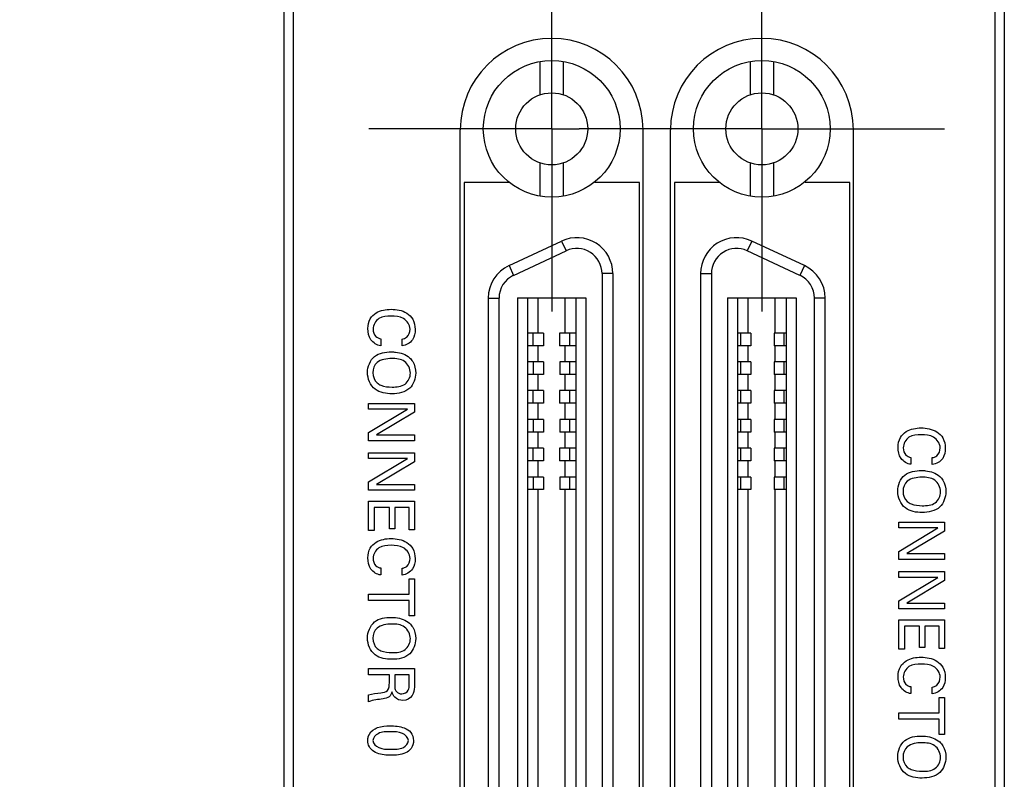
# Model space of a CAD drawing. Header units: inches. Extents: x 0.2 to 16.8, y 0.1 to 10.8.
# Tile 5 of 27: x 2.4 to 3.5, y 5.4 to 6.2. Entities that reach past the tile are written whole.
import ezdxf

# ---------------------------------------------------------------- set-up
doc = ezdxf.new("R2010")
doc.units = ezdxf.units.IN
doc.header["$LTSCALE"] = 0.935
doc.header["$MEASUREMENT"] = 0
doc.linetypes.add('CENTER', pattern=[0.6, 0.375, -0.075, 0.075, -0.075])
doc.layers.get('0').update_dxf_attribs({"linetype": 'CONTINUOUS'})
for name, color, linetype in [('02___PRT_ALL_AXES', 7, 'CONTINUOUS'), ('DEFAULT_1', 7, 'CENTER'), ('DIMENSIONS', 7, 'CONTINUOUS')]:
    doc.layers.add(name, color=color, linetype=linetype)
doc.styles.get("Standard").update_dxf_attribs({"font": 'txt', "width": 0.8})
doc.dimstyles.new('DIMSTYLE_1', dxfattribs={"dimtxt": 0.125, "dimasz": 0.18, "dimexe": 0.125, "dimexo": 0.0625, "dimgap": 0.0625, "dimtad": 0, "dimtih": 1, "dimtoh": 1, "dimzin": 4, "dimdsep": 46, "dimtxsty": 'STANDARD', "dimblk": '_FILLED', "dimblk1": '_FILLED', "dimblk2": '_FILLED', "dimcen": 0.09, "dimadec": 0, "dimazin": 0, "dimtp": 0.001, "dimtm": 0.001, "dimtfac": 1, "dimtofl": 0, "dimtmove": 0, "dimatfit": 3, "dimldrblk": '_FILLED', "dimfxl": 1, "dimtolj": 1, "dimtzin": 4, "dimarcsym": 0})

# ---------------------------------------------------------------- blocks, each defined once
blk = doc.blocks.new('_FILLED')
at = {"color": 0, "linetype": 'BYBLOCK'}
blk.add_solid([(0, 0), (-1, 0.1736), (-1, -0.1736)], dxfattribs=at)
blk = doc.blocks.new('*D11')
at = {"layer": 'DIMENSIONS', "color": 2, "linetype": 'CONTINUOUS'}
for p, q in [((2.901, 7.084), (1.8141, 7.084)), ((1.9391, 7.084), (1.9391, 6.3459)), ((1.9391, 5.3578), (1.9391, 6.0959)), ((2.892, 5.3578), (1.8141, 5.3578))]:
    blk.add_line(p, q, dxfattribs=at)
at = {"layer": 'DIMENSIONS', "color": 2, "linetype": 'CONTINUOUS', "xscale": 0.18, "yscale": 0.18, "zscale": 0.18}
for p, rotation in [((1.9391, 7.084), 90), ((1.9391, 5.3578), 270)]:
    blk.add_blockref('_FILLED', p, dxfattribs=dict(at, rotation=rotation))
at = {"layer": 'DIMENSIONS', "color": 2, "linetype": 'CONTINUOUS', "insert": (1.9391, 6.2834), "char_height": 0.125, "width": 1.125, "attachment_point": 2, "line_spacing_factor": 0.9}
blk.add_mtext('1.73{\\Ftxt.shx;\\W1.000000;\\H0.125000; }[43.8]', dxfattribs=at)

msp = doc.modelspace()

# ---------------------------------------------------------------- linework, layer by layer
at = {"color": 7, "linetype": 'CONTINUOUS'}
for p, q in [((2.7192, 3.4814), (2.7192, 8.6191)), ((3.5072, 3.4814), (3.5072, 8.6191)), ((2.7292, 8.5891), (2.7292, 4.5191)), ((3.4972, 4.5191), (3.4972, 8.5891)), ((2.9992, 6.1736), (2.9992, 6.1372)), ((3.0247, 6.1736), (3.0247, 6.1372)), ((3.2291, 6.1736), (3.2291, 6.1372)), ((3.2547, 6.1736), (3.2547, 6.1372)), ((2.912, 4.6138), (2.912, 6.0988)), ((3.112, 4.6138), (3.112, 6.0988)), ((3.142, 4.6138), (3.142, 6.0988)), ((3.342, 4.6138), (3.342, 6.0988)), ((2.9992, 6.0627), (2.9992, 6.0262)), ((3.0247, 6.0627), (3.0247, 6.0262)), ((3.2291, 6.0627), (3.2291, 6.0262)), ((3.2547, 6.0627), (3.2547, 6.0262)), ((2.9654, 5.9504), (3.0229, 5.9772)), ((3.0229, 5.9772), (3.0279, 5.9665)), ((3.231, 5.9772), (3.226, 5.9665)), ((3.2884, 5.9504), (3.231, 5.9772)), ((2.9704, 5.9396), (3.0279, 5.9665)), ((3.2834, 5.9396), (3.226, 5.9665)), ((2.9654, 5.9504), (2.9704, 5.9396)), ((3.2884, 5.9504), (3.2834, 5.9396)), ((3.0671, 5.9415), (3.0671, 4.7742)), ((3.0789, 5.9415), (3.0671, 5.9415)), ((3.0789, 5.9415), (3.0789, 4.7742)), ((3.1749, 5.9415), (3.1868, 5.9415)), ((3.1749, 5.9415), (3.1749, 4.7742)), ((3.1868, 5.9415), (3.1868, 4.7742)), ((2.9427, 4.801), (2.9427, 5.9147)), ((2.9427, 5.9147), (2.9545, 5.9147)), ((2.9545, 4.801), (2.9545, 5.9147)), ((2.9746, 5.9149), (2.9746, 4.8007)), ((2.9746, 5.9149), (3.0494, 5.9149)), ((2.9854, 5.9149), (2.9854, 4.8007)), ((2.9972, 5.8765), (2.9972, 5.9149)), ((3.0267, 5.8765), (3.0267, 5.9149)), ((3.0385, 5.9149), (3.0385, 4.8007)), ((3.0494, 5.9149), (3.0494, 4.8007)), ((3.2045, 5.9149), (3.2793, 5.9149)), ((3.2045, 5.9149), (3.2045, 4.8007)), ((3.2153, 5.9149), (3.2153, 4.8007)), ((3.2271, 5.8765), (3.2271, 5.9149)), ((3.2566, 5.8765), (3.2566, 5.9149)), ((3.2684, 5.9149), (3.2684, 4.8007)), ((3.2793, 5.9149), (3.2793, 4.8007)), ((3.3112, 5.9147), (3.2994, 5.9147)), ((3.2994, 4.801), (3.2994, 5.9147)), ((3.3112, 4.801), (3.3112, 5.9147)), ((3.003, 5.8765), (2.9854, 5.8765)), ((2.9919, 5.8627), (2.9919, 5.8765)), ((3.003, 5.8765), (3.003, 5.8627)), ((3.0385, 5.8765), (3.0207, 5.8765)), ((3.0207, 5.8765), (3.0207, 5.8627)), ((3.0318, 5.8627), (3.0318, 5.8765)), ((3.2299, 5.8765), (3.2153, 5.8765)), ((3.2188, 5.8627), (3.2188, 5.8765)), ((3.2299, 5.8765), (3.2299, 5.8627)), ((3.2684, 5.8765), (3.2555, 5.8765)), ((3.2555, 5.8765), (3.2555, 5.8627)), ((3.2665, 5.8627), (3.2665, 5.8765)), ((3.003, 5.8627), (2.9854, 5.8627)), ((2.9972, 5.845), (2.9972, 5.8627)), ((3.0385, 5.8627), (3.0207, 5.8627)), ((3.0267, 5.845), (3.0267, 5.8627)), ((3.2299, 5.8627), (3.2153, 5.8627)), ((3.2271, 5.845), (3.2271, 5.8627)), ((3.2684, 5.8627), (3.2555, 5.8627)), ((3.2566, 5.845), (3.2566, 5.8627)), ((3.0031, 5.845), (2.9854, 5.845)), ((2.992, 5.8312), (2.992, 5.845)), ((3.0031, 5.845), (3.0031, 5.8312)), ((3.0385, 5.845), (3.0208, 5.845)), ((3.0208, 5.845), (3.0208, 5.8312)), ((3.0319, 5.8312), (3.0319, 5.845)), ((3.2299, 5.845), (3.2153, 5.845)), ((3.2188, 5.8312), (3.2188, 5.845)), ((3.2299, 5.845), (3.2299, 5.8312)), ((3.2684, 5.845), (3.2555, 5.845)), ((3.2555, 5.845), (3.2555, 5.8312)), ((3.2665, 5.8312), (3.2665, 5.845)), ((3.0031, 5.8312), (2.9854, 5.8312)), ((2.9972, 5.8135), (2.9972, 5.8312)), ((3.0385, 5.8312), (3.0208, 5.8312)), ((3.0267, 5.8135), (3.0267, 5.8312)), ((3.2299, 5.8312), (3.2153, 5.8312)), ((3.2271, 5.8135), (3.2271, 5.8312)), ((3.2684, 5.8312), (3.2555, 5.8312)), ((3.2566, 5.8135), (3.2566, 5.8312)), ((3.003, 5.8135), (2.9854, 5.8135)), ((2.9919, 5.7997), (2.9919, 5.8135)), ((3.003, 5.8135), (3.003, 5.7997)), ((3.0385, 5.8135), (3.0207, 5.8135)), ((3.0207, 5.8135), (3.0207, 5.7997)), ((3.0318, 5.7997), (3.0318, 5.8135)), ((3.2299, 5.8135), (3.2153, 5.8135)), ((3.2188, 5.7997), (3.2188, 5.8135)), ((3.2299, 5.8135), (3.2299, 5.7997)), ((3.2684, 5.8135), (3.2555, 5.8135)), ((3.2555, 5.8135), (3.2555, 5.7997)), ((3.2665, 5.7997), (3.2665, 5.8135)), ((3.003, 5.7997), (2.9854, 5.7997)), ((2.9972, 5.782), (2.9972, 5.7997)), ((3.0385, 5.7997), (3.0207, 5.7997)), ((3.0267, 5.782), (3.0267, 5.7997)), ((3.2299, 5.7997), (3.2153, 5.7997)), ((3.2271, 5.782), (3.2271, 5.7997)), ((3.2684, 5.7997), (3.2555, 5.7997)), ((3.2566, 5.782), (3.2566, 5.7997)), ((3.0031, 5.782), (2.9854, 5.782)), ((2.992, 5.7682), (2.992, 5.782)), ((3.0031, 5.782), (3.0031, 5.7682)), ((3.0385, 5.782), (3.0208, 5.782)), ((3.0208, 5.782), (3.0208, 5.7682)), ((3.0319, 5.7682), (3.0319, 5.782)), ((3.2299, 5.782), (3.2153, 5.782)), ((3.2188, 5.7682), (3.2188, 5.782)), ((3.2299, 5.782), (3.2299, 5.7682)), ((3.2684, 5.782), (3.2555, 5.782)), ((3.2555, 5.782), (3.2555, 5.7682)), ((3.2665, 5.7682), (3.2665, 5.782)), ((3.0031, 5.7682), (2.9854, 5.7682)), ((2.9972, 5.7505), (2.9972, 5.7682)), ((3.0385, 5.7682), (3.0208, 5.7682)), ((3.0267, 5.7505), (3.0267, 5.7682)), ((3.2299, 5.7682), (3.2153, 5.7682)), ((3.2271, 5.7505), (3.2271, 5.7682)), ((3.2684, 5.7682), (3.2555, 5.7682)), ((3.2566, 5.7505), (3.2566, 5.7682)), ((3.003, 5.7505), (2.9854, 5.7505)), ((2.9919, 5.7367), (2.9919, 5.7505)), ((3.003, 5.7505), (3.003, 5.7367)), ((3.0385, 5.7505), (3.0207, 5.7505)), ((3.0207, 5.7505), (3.0207, 5.7367)), ((3.0318, 5.7367), (3.0318, 5.7505)), ((3.2299, 5.7505), (3.2153, 5.7505)), ((3.2188, 5.7367), (3.2188, 5.7505)), ((3.2299, 5.7505), (3.2299, 5.7367)), ((3.2684, 5.7505), (3.2555, 5.7505)), ((3.2555, 5.7505), (3.2555, 5.7367)), ((3.2665, 5.7367), (3.2665, 5.7505)), ((3.003, 5.7367), (2.9854, 5.7367)), ((2.9972, 5.719), (2.9972, 5.7367)), ((3.0385, 5.7367), (3.0207, 5.7367)), ((3.0267, 5.719), (3.0267, 5.7367)), ((3.2299, 5.7367), (3.2153, 5.7367)), ((3.2271, 5.719), (3.2271, 5.7367)), ((3.2684, 5.7367), (3.2555, 5.7367)), ((3.2566, 5.719), (3.2566, 5.7367)), ((3.0031, 5.719), (2.9854, 5.719)), ((2.992, 5.7053), (2.992, 5.719)), ((3.0031, 5.719), (3.0031, 5.7053)), ((3.0385, 5.719), (3.0208, 5.719)), ((3.0208, 5.719), (3.0208, 5.7053)), ((3.0319, 5.7053), (3.0319, 5.719)), ((3.2299, 5.719), (3.2153, 5.719)), ((3.2188, 5.7053), (3.2188, 5.719)), ((3.2299, 5.719), (3.2299, 5.7053)), ((3.2684, 5.719), (3.2555, 5.719)), ((3.2555, 5.719), (3.2555, 5.7053)), ((3.2665, 5.7053), (3.2665, 5.719)), ((3.0031, 5.7053), (2.9854, 5.7053)), ((2.9972, 5.0104), (2.9972, 5.7053)), ((3.0385, 5.7053), (3.0208, 5.7053)), ((3.0267, 5.0104), (3.0267, 5.7053)), ((3.2299, 5.7053), (3.2153, 5.7053)), ((3.2271, 5.0104), (3.2271, 5.7053)), ((3.2684, 5.7053), (3.2555, 5.7053)), ((3.2566, 5.0104), (3.2566, 5.7053))]:
    msp.add_line(p, q, dxfattribs=at)
at = {"color": 40, "linetype": 'CONTINUOUS'}
for p, q in [((2.8249, 5.8703), (2.8249, 5.8627)), ((2.8484, 5.8626), (2.8484, 5.87)), ((2.8117, 5.7931), (2.8117, 5.7994)), ((2.8117, 5.7994), (2.8619, 5.7994)), ((2.8619, 5.7994), (2.8619, 5.7898)), ((2.8543, 5.7931), (2.8117, 5.7931)), ((2.8117, 5.7676), (2.8543, 5.7931)), ((2.8619, 5.7898), (2.8204, 5.7651)), ((2.8117, 5.7587), (2.8117, 5.7676)), ((2.8204, 5.7651), (2.8619, 5.7651)), ((2.8619, 5.7651), (2.8619, 5.7587)), ((2.8619, 5.7587), (2.8117, 5.7587)), ((2.8117, 5.7391), (2.8117, 5.7454)), ((2.8117, 5.7454), (2.8619, 5.7454)), ((2.8619, 5.7454), (2.8619, 5.7357)), ((2.8543, 5.7391), (2.8117, 5.7391)), ((2.8117, 5.7136), (2.8543, 5.7391)), ((2.8619, 5.7357), (2.8204, 5.711)), ((3.4049, 5.7405), (3.4049, 5.7329)), ((3.4283, 5.7327), (3.4283, 5.7402)), ((2.8117, 5.7047), (2.8117, 5.7136)), ((2.8204, 5.711), (2.8619, 5.711)), ((2.8619, 5.711), (2.8619, 5.7047)), ((2.8619, 5.7047), (2.8117, 5.7047)), ((2.8117, 5.6927), (2.8619, 5.6927)), ((2.8117, 5.6606), (2.8117, 5.6927)), ((2.8619, 5.6927), (2.8619, 5.6612)), ((2.8345, 5.6857), (2.8178, 5.6857)), ((2.8178, 5.6857), (2.8178, 5.6606)), ((2.8345, 5.6624), (2.8345, 5.6857)), ((2.856, 5.6857), (2.8404, 5.6857)), ((2.8404, 5.6857), (2.8404, 5.6624)), ((2.856, 5.6612), (2.856, 5.6857)), ((3.3917, 5.6696), (3.4419, 5.6696)), ((3.3917, 5.6633), (3.3917, 5.6696)), ((3.4419, 5.6696), (3.4419, 5.6599)), ((2.8178, 5.6606), (2.8117, 5.6606)), ((2.8404, 5.6624), (2.8345, 5.6624)), ((2.8619, 5.6612), (2.856, 5.6612)), ((3.4343, 5.6633), (3.3917, 5.6633)), ((3.3917, 5.6377), (3.4343, 5.6633)), ((3.4419, 5.6599), (3.4004, 5.6352)), ((3.3917, 5.6288), (3.3917, 5.6377)), ((3.4004, 5.6352), (3.4419, 5.6352)), ((3.4419, 5.6352), (3.4419, 5.6288)), ((3.4419, 5.6288), (3.3917, 5.6288)), ((2.8249, 5.6195), (2.8249, 5.6119)), ((2.8484, 5.6117), (2.8484, 5.6192)), ((3.3917, 5.6156), (3.4419, 5.6156)), ((3.3917, 5.6092), (3.3917, 5.6156)), ((3.4419, 5.6156), (3.4419, 5.6059)), ((2.856, 5.6078), (2.8619, 5.6078)), ((2.856, 5.5909), (2.856, 5.6078)), ((2.8619, 5.6078), (2.8619, 5.5672)), ((3.4343, 5.6092), (3.3917, 5.6092)), ((3.3917, 5.5837), (3.4343, 5.6092)), ((3.4419, 5.6059), (3.4004, 5.5812)), ((2.8117, 5.5909), (2.856, 5.5909)), ((2.8117, 5.584), (2.8117, 5.5909)), ((2.856, 5.584), (2.8117, 5.584)), ((2.856, 5.5672), (2.856, 5.584)), ((3.3917, 5.5748), (3.3917, 5.5837)), ((3.4004, 5.5812), (3.4419, 5.5812)), ((3.4419, 5.5812), (3.4419, 5.5748)), ((3.4419, 5.5748), (3.3917, 5.5748)), ((2.8619, 5.5672), (2.856, 5.5672)), ((3.3917, 5.5628), (3.4419, 5.5628)), ((3.3917, 5.5308), (3.3917, 5.5628)), ((3.4419, 5.5628), (3.4419, 5.5314)), ((3.4145, 5.5559), (3.3978, 5.5559)), ((3.3978, 5.5559), (3.3978, 5.5308)), ((3.4145, 5.5325), (3.4145, 5.5559)), ((3.436, 5.5559), (3.4203, 5.5559)), ((3.4203, 5.5559), (3.4203, 5.5325)), ((3.436, 5.5314), (3.436, 5.5559)), ((3.3978, 5.5308), (3.3917, 5.5308)), ((3.4203, 5.5325), (3.4145, 5.5325)), ((3.4419, 5.5314), (3.436, 5.5314)), ((2.8117, 5.5096), (2.8619, 5.5096)), ((2.8117, 5.5027), (2.8117, 5.5096)), ((2.8619, 5.5096), (2.8619, 5.4916)), ((2.8344, 5.5027), (2.8117, 5.5027)), ((2.8344, 5.4939), (2.8344, 5.5027)), ((2.8561, 5.5028), (2.8403, 5.5028)), ((2.8403, 5.5028), (2.8403, 5.4918)), ((2.8561, 5.4918), (2.8561, 5.5028)), ((3.4049, 5.4897), (3.4049, 5.4821)), ((3.4283, 5.4819), (3.4283, 5.4893)), ((2.8117, 5.4732), (2.8117, 5.4806)), ((3.436, 5.4779), (3.4419, 5.4779)), ((3.436, 5.4611), (3.436, 5.4779)), ((3.4419, 5.4779), (3.4419, 5.4374)), ((3.3917, 5.4611), (3.436, 5.4611)), ((3.3917, 5.4542), (3.3917, 5.4611)), ((3.436, 5.4542), (3.3917, 5.4542)), ((3.436, 5.4374), (3.436, 5.4542)), ((3.4419, 5.4374), (3.436, 5.4374))]:
    msp.add_line(p, q, dxfattribs=at)
at = {"color": 7, "linetype": 'CONTINUOUS'}
for centre, radius in [((3.012, 6.0999), 0.0748), ((3.2419, 6.0999), 0.0748), ((3.012, 6.0999), 0.0394), ((3.2419, 6.0999), 0.0394)]:
    msp.add_circle(centre, radius, dxfattribs=at)
for centre, radius, start, end in [((3.012, 6.0988), 0.1, 0, 180), ((3.242, 6.0988), 0.1, 0, 180), ((3.0395, 5.9415), 0.0394, 0, 115), ((3.2143, 5.9415), 0.0394, 65, 180), ((3.0395, 5.9415), 0.0276, 0, 115), ((3.2143, 5.9415), 0.0276, 65, 180), ((2.982, 5.9147), 0.0394, 115, 180), ((3.2718, 5.9147), 0.0394, 0, 65), ((2.982, 5.9147), 0.0276, 115, 180), ((3.2718, 5.9147), 0.0276, 0, 65)]:
    msp.add_arc(centre, radius, start, end, dxfattribs=at)
at = {"color": 40, "linetype": 'CONTINUOUS'}
for points, knots in [([(2.811, 5.8815), (2.811, 5.8851), (2.8123, 5.8922), (2.8216, 5.9011), (2.8307, 5.9025), (2.8363, 5.9025)], [0, 0, 0, 0, 0.299594, 0.545633, 1, 1, 1, 1]), ([(2.8363, 5.8951), (2.8318, 5.8951), (2.8221, 5.8947), (2.8167, 5.8853), (2.8167, 5.8809)], [0, 0, 0, 0, 0.512377, 1, 1, 1, 1]), ([(2.8363, 5.9025), (2.8421, 5.9025), (2.8517, 5.9009), (2.8612, 5.8915), (2.8626, 5.8843), (2.8626, 5.8806)], [0, 0, 0, 0, 0.460608, 0.705792, 1, 1, 1, 1]), ([(2.857, 5.8808), (2.857, 5.8854), (2.8506, 5.8948), (2.8409, 5.8951), (2.8363, 5.8951)], [0, 0, 0, 0, 0.499848, 1, 1, 1, 1]), ([(2.8249, 5.8627), (2.8208, 5.8631), (2.8126, 5.8684), (2.811, 5.8772), (2.811, 5.8815)], [0, 0, 0, 0, 0.497623, 1, 1, 1, 1]), ([(2.8484, 5.87), (2.8501, 5.8703), (2.8553, 5.8718), (2.857, 5.8776), (2.857, 5.8808)], [0, 0, 0, 0, 0.355973, 1, 1, 1, 1]), ([(2.8626, 5.8806), (2.8626, 5.8767), (2.8612, 5.8678), (2.8527, 5.8629), (2.8484, 5.8626)], [0, 0, 0, 0, 0.469207, 1, 1, 1, 1]), ([(2.8105, 5.8333), (2.8105, 5.8397), (2.816, 5.8539), (2.8302, 5.8559), (2.8365, 5.8559)], [0, 0, 0, 0, 0.507876, 1, 1, 1, 1]), ([(2.8365, 5.8559), (2.838, 5.8559), (2.8451, 5.8556), (2.8525, 5.8532), (2.8565, 5.8495)], [0, 0, 0, 0, 0.221561, 1, 1, 1, 1]), ([(2.8565, 5.8495), (2.8578, 5.8483), (2.8618, 5.8435), (2.8632, 5.8371), (2.8632, 5.8327)], [0, 0, 0, 0, 0.292867, 1, 1, 1, 1]), ([(2.8574, 5.8327), (2.8574, 5.8374), (2.8523, 5.8479), (2.8417, 5.8486), (2.8369, 5.8486)], [0, 0, 0, 0, 0.496532, 1, 1, 1, 1]), ([(2.8373, 5.8101), (2.831, 5.8101), (2.8165, 5.8121), (2.8105, 5.8266), (2.8105, 5.8333)], [0, 0, 0, 0, 0.485958, 1, 1, 1, 1]), ([(2.8632, 5.8327), (2.8632, 5.8268), (2.8584, 5.8128), (2.8441, 5.8101), (2.8373, 5.8101)], [0, 0, 0, 0, 0.467204, 1, 1, 1, 1]), ([(2.8374, 5.8174), (2.8423, 5.8174), (2.8527, 5.8181), (2.8574, 5.8282), (2.8574, 5.8327)], [0, 0, 0, 0, 0.525952, 1, 1, 1, 1]), ([(2.821, 5.8219), (2.8223, 5.8209), (2.8274, 5.8181), (2.8333, 5.8174), (2.8374, 5.8174)], [0, 0, 0, 0, 0.282032, 1, 1, 1, 1]), ([(3.3909, 5.7516), (3.3909, 5.7553), (3.3923, 5.7623), (3.4016, 5.7712), (3.4106, 5.7727), (3.4162, 5.7727)], [0, 0, 0, 0, 0.299593, 0.545633, 1, 1, 1, 1]), ([(3.4163, 5.7653), (3.4117, 5.7653), (3.402, 5.7649), (3.3966, 5.7554), (3.3966, 5.7511)], [0, 0, 0, 0, 0.512259, 1, 1, 1, 1]), ([(3.4162, 5.7727), (3.4221, 5.7727), (3.4316, 5.771), (3.4412, 5.7617), (3.4426, 5.7545), (3.4426, 5.7507)], [0, 0, 0, 0, 0.460627, 0.705807, 1, 1, 1, 1]), ([(3.437, 5.751), (3.437, 5.7556), (3.4306, 5.7649), (3.4209, 5.7653), (3.4163, 5.7653)], [0, 0, 0, 0, 0.499854, 1, 1, 1, 1]), ([(3.4049, 5.7329), (3.4008, 5.7333), (3.3925, 5.7385), (3.3909, 5.7474), (3.3909, 5.7516)], [0, 0, 0, 0, 0.497628, 1, 1, 1, 1]), ([(3.4283, 5.7402), (3.4301, 5.7405), (3.4352, 5.742), (3.437, 5.7478), (3.437, 5.751)], [0, 0, 0, 0, 0.355992, 1, 1, 1, 1]), ([(3.4426, 5.7507), (3.4426, 5.7469), (3.4412, 5.738), (3.4327, 5.7331), (3.4283, 5.7327)], [0, 0, 0, 0, 0.468915, 1, 1, 1, 1]), ([(3.3905, 5.7035), (3.3905, 5.7099), (3.396, 5.7241), (3.4102, 5.7261), (3.4164, 5.7261)], [0, 0, 0, 0, 0.507752, 1, 1, 1, 1]), ([(3.4164, 5.7261), (3.418, 5.7261), (3.425, 5.7258), (3.4324, 5.7234), (3.4365, 5.7197)], [0, 0, 0, 0, 0.221539, 1, 1, 1, 1]), ([(3.4374, 5.7028), (3.4374, 5.7076), (3.4323, 5.7181), (3.4217, 5.7188), (3.4169, 5.7188)], [0, 0, 0, 0, 0.496527, 1, 1, 1, 1]), ([(3.4365, 5.7197), (3.4378, 5.7184), (3.4418, 5.7136), (3.4432, 5.7072), (3.4432, 5.7029)], [0, 0, 0, 0, 0.292876, 1, 1, 1, 1]), ([(3.4173, 5.6802), (3.4109, 5.6802), (3.3965, 5.6823), (3.3905, 5.6967), (3.3905, 5.7035)], [0, 0, 0, 0, 0.485828, 1, 1, 1, 1]), ([(3.4432, 5.7029), (3.4432, 5.697), (3.4384, 5.683), (3.424, 5.6802), (3.4173, 5.6802)], [0, 0, 0, 0, 0.467129, 1, 1, 1, 1]), ([(3.4173, 5.6876), (3.4222, 5.6876), (3.4327, 5.6882), (3.4374, 5.6984), (3.4374, 5.7028)], [0, 0, 0, 0, 0.526024, 1, 1, 1, 1]), ([(3.401, 5.6921), (3.4023, 5.6911), (3.4074, 5.6883), (3.4132, 5.6876), (3.4173, 5.6876)], [0, 0, 0, 0, 0.282035, 1, 1, 1, 1]), ([(2.811, 5.6306), (2.811, 5.6343), (2.8123, 5.6413), (2.8216, 5.6502), (2.8307, 5.6517), (2.8363, 5.6517)], [0, 0, 0, 0, 0.299595, 0.54559, 1, 1, 1, 1]), ([(2.8363, 5.6517), (2.8421, 5.6517), (2.8517, 5.65), (2.8612, 5.6407), (2.8626, 5.6335), (2.8626, 5.6297)], [0, 0, 0, 0, 0.46054, 0.705685, 1, 1, 1, 1]), ([(2.8363, 5.6443), (2.8318, 5.6443), (2.822, 5.6439), (2.8167, 5.6344), (2.8167, 5.6301)], [0, 0, 0, 0, 0.51218, 1, 1, 1, 1]), ([(2.857, 5.63), (2.857, 5.6346), (2.8506, 5.6439), (2.8409, 5.6443), (2.8363, 5.6443)], [0, 0, 0, 0, 0.499857, 1, 1, 1, 1]), ([(2.8249, 5.6119), (2.8208, 5.6123), (2.8126, 5.6175), (2.811, 5.6264), (2.811, 5.6306)], [0, 0, 0, 0, 0.497485, 1, 1, 1, 1]), ([(2.8484, 5.6192), (2.8501, 5.6195), (2.8553, 5.621), (2.857, 5.6268), (2.857, 5.63)], [0, 0, 0, 0, 0.355605, 1, 1, 1, 1]), ([(2.8626, 5.6297), (2.8626, 5.6258), (2.8612, 5.617), (2.8527, 5.6121), (2.8484, 5.6117)], [0, 0, 0, 0, 0.468995, 1, 1, 1, 1]), ([(2.8105, 5.5428), (2.8105, 5.5492), (2.816, 5.5635), (2.8302, 5.5655), (2.8365, 5.5655)], [0, 0, 0, 0, 0.507889, 1, 1, 1, 1]), ([(2.8365, 5.5655), (2.838, 5.5655), (2.8451, 5.5652), (2.8525, 5.5627), (2.8565, 5.559)], [0, 0, 0, 0, 0.221492, 1, 1, 1, 1]), ([(2.8574, 5.5422), (2.8574, 5.5469), (2.8523, 5.5574), (2.8417, 5.5582), (2.8369, 5.5582)], [0, 0, 0, 0, 0.496522, 1, 1, 1, 1]), ([(2.8565, 5.559), (2.8578, 5.5578), (2.8618, 5.553), (2.8632, 5.5466), (2.8632, 5.5422)], [0, 0, 0, 0, 0.293023, 1, 1, 1, 1]), ([(2.8373, 5.5196), (2.831, 5.5196), (2.8165, 5.5216), (2.8105, 5.5361), (2.8105, 5.5428)], [0, 0, 0, 0, 0.485917, 1, 1, 1, 1]), ([(2.8632, 5.5422), (2.8632, 5.5363), (2.8584, 5.5223), (2.8441, 5.5196), (2.8373, 5.5196)], [0, 0, 0, 0, 0.467429, 1, 1, 1, 1]), ([(2.8374, 5.5269), (2.8423, 5.5269), (2.8527, 5.5276), (2.8574, 5.5378), (2.8574, 5.5422)], [0, 0, 0, 0, 0.525915, 1, 1, 1, 1]), ([(2.821, 5.5315), (2.8223, 5.5304), (2.8274, 5.5276), (2.8333, 5.5269), (2.8374, 5.5269)], [0, 0, 0, 0, 0.28216, 1, 1, 1, 1]), ([(3.3909, 5.5008), (3.3909, 5.5045), (3.3923, 5.5115), (3.4016, 5.5204), (3.4106, 5.5219), (3.4162, 5.5219)], [0, 0, 0, 0, 0.299485, 0.545476, 1, 1, 1, 1]), ([(3.4162, 5.5219), (3.4221, 5.5219), (3.4316, 5.5202), (3.4412, 5.5109), (3.4426, 5.5037), (3.4426, 5.4999)], [0, 0, 0, 0, 0.460535, 0.705677, 1, 1, 1, 1]), ([(3.4163, 5.5144), (3.4117, 5.5144), (3.402, 5.514), (3.3966, 5.5046), (3.3966, 5.5003)], [0, 0, 0, 0, 0.512169, 1, 1, 1, 1]), ([(3.437, 5.5002), (3.437, 5.5048), (3.4306, 5.5141), (3.4209, 5.5144), (3.4163, 5.5144)], [0, 0, 0, 0, 0.499854, 1, 1, 1, 1]), ([(2.825, 5.4829), (2.8276, 5.4832), (2.8341, 5.4843), (2.8344, 5.4911), (2.8344, 5.4939)], [0, 0, 0, 0, 0.479665, 1, 1, 1, 1]), ([(3.4049, 5.4821), (3.4008, 5.4825), (3.3925, 5.4877), (3.3909, 5.4966), (3.3909, 5.5008)], [0, 0, 0, 0, 0.497276, 1, 1, 1, 1]), ([(3.4283, 5.4893), (3.4301, 5.4896), (3.4352, 5.4911), (3.437, 5.497), (3.437, 5.5002)], [0, 0, 0, 0, 0.355783, 1, 1, 1, 1]), ([(3.4426, 5.4999), (3.4426, 5.496), (3.4412, 5.4872), (3.4327, 5.4823), (3.4283, 5.4819)], [0, 0, 0, 0, 0.469044, 1, 1, 1, 1]), ([(2.8372, 5.484), (2.8367, 5.482), (2.8347, 5.4775), (2.8298, 5.4766), (2.8275, 5.4763)], [0, 0, 0, 0, 0.463594, 1, 1, 1, 1]), ([(2.8403, 5.4918), (2.8403, 5.4915), (2.8403, 5.4892), (2.8404, 5.4868), (2.8414, 5.4852)], [0, 0, 0, 0, 0.162294, 1, 1, 1, 1]), ([(2.8414, 5.4852), (2.8416, 5.4849), (2.843, 5.4828), (2.8458, 5.4818), (2.8479, 5.4818)], [0, 0, 0, 0, 0.154067, 1, 1, 1, 1]), ([(2.8479, 5.4818), (2.8507, 5.4818), (2.856, 5.4846), (2.8561, 5.4898), (2.8561, 5.4918)], [0, 0, 0, 0, 0.570872, 1, 1, 1, 1]), ([(2.8619, 5.4916), (2.8619, 5.4908), (2.8619, 5.4869), (2.8612, 5.4827), (2.8595, 5.4801)], [0, 0, 0, 0, 0.200017, 1, 1, 1, 1]), ([(2.8107, 5.4309), (2.8107, 5.4323), (2.8114, 5.4376), (2.8154, 5.4421), (2.8188, 5.4437)], [0, 0, 0, 0, 0.284804, 1, 1, 1, 1]), ([(2.8356, 5.4402), (2.831, 5.4402), (2.8231, 5.4408), (2.8165, 5.4339), (2.8165, 5.4308)], [0, 0, 0, 0, 0.596546, 1, 1, 1, 1]), ([(2.8188, 5.4437), (2.8196, 5.4442), (2.8248, 5.4464), (2.8306, 5.4468), (2.8352, 5.4468)], [0, 0, 0, 0, 0.174883, 1, 1, 1, 1]), ([(2.8352, 5.4468), (2.8404, 5.4468), (2.8487, 5.4462), (2.8589, 5.4403), (2.8608, 5.4339), (2.8608, 5.4307)], [0, 0, 0, 0, 0.464378, 0.719487, 1, 1, 1, 1]), ([(2.8552, 5.4306), (2.8552, 5.4341), (2.8478, 5.4408), (2.84, 5.4402), (2.8356, 5.4402)], [0, 0, 0, 0, 0.439199, 1, 1, 1, 1]), ([(2.8144, 5.4213), (2.8137, 5.4221), (2.8116, 5.4249), (2.8107, 5.4285), (2.8107, 5.4309)], [0, 0, 0, 0, 0.312524, 1, 1, 1, 1]), ([(2.8165, 5.4308), (2.8165, 5.4274), (2.8237, 5.4209), (2.8314, 5.4213), (2.8357, 5.4213)], [0, 0, 0, 0, 0.436547, 1, 1, 1, 1]), ([(2.8357, 5.4213), (2.8404, 5.4213), (2.8486, 5.4205), (2.8552, 5.4276), (2.8552, 5.4306)], [0, 0, 0, 0, 0.60792, 1, 1, 1, 1]), ([(2.8608, 5.4307), (2.8608, 5.4277), (2.8593, 5.4217), (2.8498, 5.4152), (2.8416, 5.4146), (2.8363, 5.4146)], [0, 0, 0, 0, 0.273473, 0.516228, 1, 1, 1, 1]), ([(3.3905, 5.413), (3.3905, 5.4194), (3.396, 5.4336), (3.4102, 5.4356), (3.4164, 5.4356)], [0, 0, 0, 0, 0.507876, 1, 1, 1, 1]), ([(3.4164, 5.4356), (3.418, 5.4356), (3.425, 5.4353), (3.4324, 5.4329), (3.4365, 5.4292)], [0, 0, 0, 0, 0.221479, 1, 1, 1, 1]), ([(3.4365, 5.4292), (3.4378, 5.4279), (3.4418, 5.4232), (3.4432, 5.4168), (3.4432, 5.4124)], [0, 0, 0, 0, 0.292911, 1, 1, 1, 1]), ([(2.8363, 5.4146), (2.8338, 5.4146), (2.8261, 5.4148), (2.818, 5.4175), (2.8144, 5.4213)], [0, 0, 0, 0, 0.330132, 1, 1, 1, 1]), ([(3.4374, 5.4123), (3.4374, 5.4171), (3.4323, 5.4276), (3.4217, 5.4283), (3.4169, 5.4283)], [0, 0, 0, 0, 0.496519, 1, 1, 1, 1]), ([(3.4173, 5.3897), (3.4109, 5.3897), (3.3965, 5.3918), (3.3905, 5.4063), (3.3905, 5.413)], [0, 0, 0, 0, 0.485973, 1, 1, 1, 1]), ([(3.4432, 5.4124), (3.4432, 5.4065), (3.4384, 5.3925), (3.424, 5.3897), (3.4173, 5.3897)], [0, 0, 0, 0, 0.467416, 1, 1, 1, 1]), ([(3.4173, 5.3971), (3.4222, 5.3971), (3.4327, 5.3978), (3.4374, 5.4079), (3.4374, 5.4123)], [0, 0, 0, 0, 0.525915, 1, 1, 1, 1]), ([(3.401, 5.4016), (3.4023, 5.4006), (3.4074, 5.3978), (3.4132, 5.3971), (3.4173, 5.3971)], [0, 0, 0, 0, 0.282173, 1, 1, 1, 1])]:
    msp.add_open_spline(points, degree=3, knots=knots, dxfattribs=at)
for points in [[(2.8167, 5.8809), (2.8167, 5.878), (2.8176, 5.8748), (2.8196, 5.8728)], [(2.8196, 5.8728), (2.8211, 5.8715), (2.823, 5.8707), (2.8249, 5.8703)], [(2.821, 5.8442), (2.8179, 5.8417), (2.8165, 5.8371), (2.8165, 5.8331)], [(2.8369, 5.8486), (2.8314, 5.8486), (2.8253, 5.8476), (2.821, 5.8442)], [(2.8165, 5.8331), (2.8165, 5.8291), (2.818, 5.8245), (2.821, 5.8219)], [(3.3966, 5.7511), (3.3966, 5.7482), (3.3975, 5.745), (3.3996, 5.743)], [(3.3996, 5.743), (3.401, 5.7416), (3.403, 5.7409), (3.4049, 5.7405)], [(3.401, 5.7144), (3.3979, 5.7119), (3.3964, 5.7073), (3.3964, 5.7032)], [(3.4169, 5.7188), (3.4114, 5.7188), (3.4053, 5.7178), (3.401, 5.7144)], [(3.3964, 5.7032), (3.3964, 5.6992), (3.3979, 5.6947), (3.401, 5.6921)], [(2.8167, 5.6301), (2.8167, 5.6272), (2.8176, 5.624), (2.8196, 5.6219)], [(2.8196, 5.6219), (2.8211, 5.6206), (2.823, 5.6198), (2.8249, 5.6195)], [(2.8369, 5.5582), (2.8314, 5.5582), (2.8253, 5.5571), (2.821, 5.5537)], [(2.821, 5.5537), (2.8179, 5.5512), (2.8165, 5.5466), (2.8165, 5.5426)], [(2.8165, 5.5426), (2.8165, 5.5386), (2.818, 5.534), (2.821, 5.5315)], [(3.3966, 5.5003), (3.3966, 5.4974), (3.3975, 5.4941), (3.3996, 5.4921)], [(2.8117, 5.4806), (2.816, 5.4821), (2.8205, 5.4824), (2.825, 5.4829)], [(2.8404, 5.4781), (2.8388, 5.4797), (2.8378, 5.4818), (2.8372, 5.484)], [(3.3996, 5.4921), (3.401, 5.4908), (3.403, 5.49), (3.4049, 5.4897)], [(2.8275, 5.4763), (2.8222, 5.4757), (2.8168, 5.475), (2.8117, 5.4732)], [(2.8493, 5.4745), (2.8461, 5.4745), (2.8427, 5.4758), (2.8404, 5.4781)], [(2.8595, 5.4801), (2.8575, 5.4768), (2.8532, 5.4745), (2.8493, 5.4745)], [(3.401, 5.4239), (3.3979, 5.4214), (3.3964, 5.4168), (3.3964, 5.4128)], [(3.4169, 5.4283), (3.4114, 5.4283), (3.4053, 5.4273), (3.401, 5.4239)], [(3.3964, 5.4128), (3.3964, 5.4087), (3.3979, 5.4042), (3.401, 5.4016)]]:
    msp.add_open_spline(points, degree=3, dxfattribs=at)
at = {"layer": '02___PRT_ALL_AXES', "color": 7, "linetype": 'CONTINUOUS'}
for p, q in [((2.9162, 6.0411), (2.9162, 4.6751)), ((2.9652, 6.0411), (2.9162, 6.0411)), ((3.0592, 6.0411), (3.0592, 6.0419)), ((3.1082, 6.0411), (3.0592, 6.0411)), ((3.1082, 4.6751), (3.1082, 6.0411)), ((3.1952, 6.0411), (3.1462, 6.0411)), ((3.1462, 6.0411), (3.1462, 4.6751)), ((3.2892, 6.0411), (3.2892, 6.042)), ((3.3382, 6.0411), (3.2892, 6.0411)), ((3.3382, 4.6751), (3.3382, 6.0411))]:
    msp.add_line(p, q, dxfattribs=at)
at = {"layer": 'DEFAULT_1', "color": 7, "linetype": 'CENTER'}
for p, q in [((3.012, 6.0999), (3.012, 6.2997)), ((3.2419, 6.0999), (3.2419, 6.2997)), ((3.012, 6.0999), (2.8121, 6.0999)), ((3.012, 6.0999), (3.012, 5.9001)), ((3.012, 6.0999), (3.0421, 6.0999)), ((3.2419, 6.0999), (3.0421, 6.0999)), ((3.2419, 6.0999), (3.2419, 5.9001)), ((3.2419, 6.0999), (3.4417, 6.0999))]:
    msp.add_line(p, q, dxfattribs=at)

# ---------------------------------------------------------------- dimensions: what is measured, and where the dimension line sits
at = {"layer": 'DIMENSIONS', "color": 2, "linetype": 'CONTINUOUS'}
dim = msp.add_linear_dim(base=(1.9391, 5.3578), p1=(2.9635, 7.084), p2=(2.9545, 5.3578), angle=270, dimstyle='DIMSTYLE_1', dxfattribs=at)
dim.commit()
dim.dimension.update_dxf_attribs({"geometry": '*D11', "text_midpoint": (1.9391, 6.2209), "dimtype": 160})

doc.saveas('drawing.dxf')
